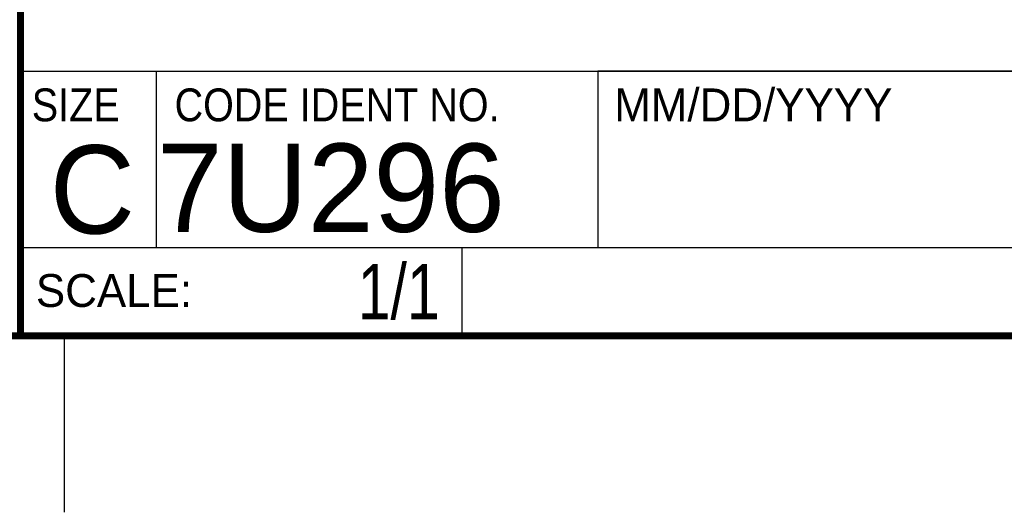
# Model space of a CAD drawing. Header units: inches. Extents: x 0 to 22, y 0 to 17.
# Tile 9 of 21: x 16.4 to 19.2, y 0 to 1.4. Entities that reach past the tile are written whole.
import ezdxf
from ezdxf.enums import TextEntityAlignment as Align

# ---------------------------------------------------------------- set-up
doc = ezdxf.new("R2010")
doc.units = ezdxf.units.IN
doc.header["$LTSCALE"] = 1.21
doc.header["$MEASUREMENT"] = 0
doc.layers.get('0').update_dxf_attribs({"linetype": 'CONTINUOUS'})
doc.styles.get("Standard").update_dxf_attribs({"font": 'txt', "width": 0.8})

msp = doc.modelspace()

# ---------------------------------------------------------------- linework, layer by layer
at = {"color": 2, "linetype": 'CONTINUOUS'}
for p, q in [((16.3737, 2.9596), (16.3737, 1.2496)), ((16.3737, 1.2496), (21.5037, 1.2496)), ((16.76, 0.75), (16.76, 1.25)), ((18.01, 1.25), (21.5, 1.25)), ((18.01, 1.25), (18.01, 0.75)), ((16.3748, 0.7501), (17.6248, 0.7501)), ((16.3748, 0.7501), (16.3748, 0.5001)), ((16.375, 0.75), (21.5, 0.75)), ((17.6248, 0.7501), (17.6248, 0.5001)), ((18.01, 0.75), (21.5, 0.75)), ((16.3748, 0.5001), (17.6248, 0.5001)), ((16.5, 0), (16.5, 0.5))]:
    msp.add_line(p, q, dxfattribs=at)
at = {"color": 7, "linetype": 'CONTINUOUS', "const_width": 0.02}
for points in [[(16.375, 2.96), (16.375, 0.5)], [(0.5, 0.5), (21.5, 0.5)]]:
    msp.add_lwpolyline(points, dxfattribs=at)

# ---------------------------------------------------------------- texts
at = {"color": 2, "linetype": 'CONTINUOUS', "width": 0.9}
for s, p in [('SIZE', (16.407, 1.1072)), ('CODE IDENT NO.', (16.8114, 1.1072))]:
    msp.add_text(s, height=0.093, dxfattribs=at).set_placement(p)
at = {"color": 2, "linetype": 'CONTINUOUS'}
for s, p in [('MM/DD/YYYY', (18.0565, 1.1072)), ('SCALE:', (16.4187, 0.5815))]:
    msp.add_text(s, height=0.093, dxfattribs=at).set_placement(p)
at = {"color": 7, "linetype": 'CONTINUOUS'}
msp.add_text('C', height=0.25, dxfattribs=at).set_placement((16.5785, 0.7893), align=Align.CENTER)
msp.add_text('7U296', height=0.25, dxfattribs=at).set_placement((16.7614, 0.7941))
at = {"color": 7, "linetype": 'CONTINUOUS', "width": 0.8}
msp.add_text('1/1', height=0.15625, dxfattribs=at).set_placement((17.5623, 0.5469), align=Align.RIGHT)

doc.saveas('drawing.dxf')
